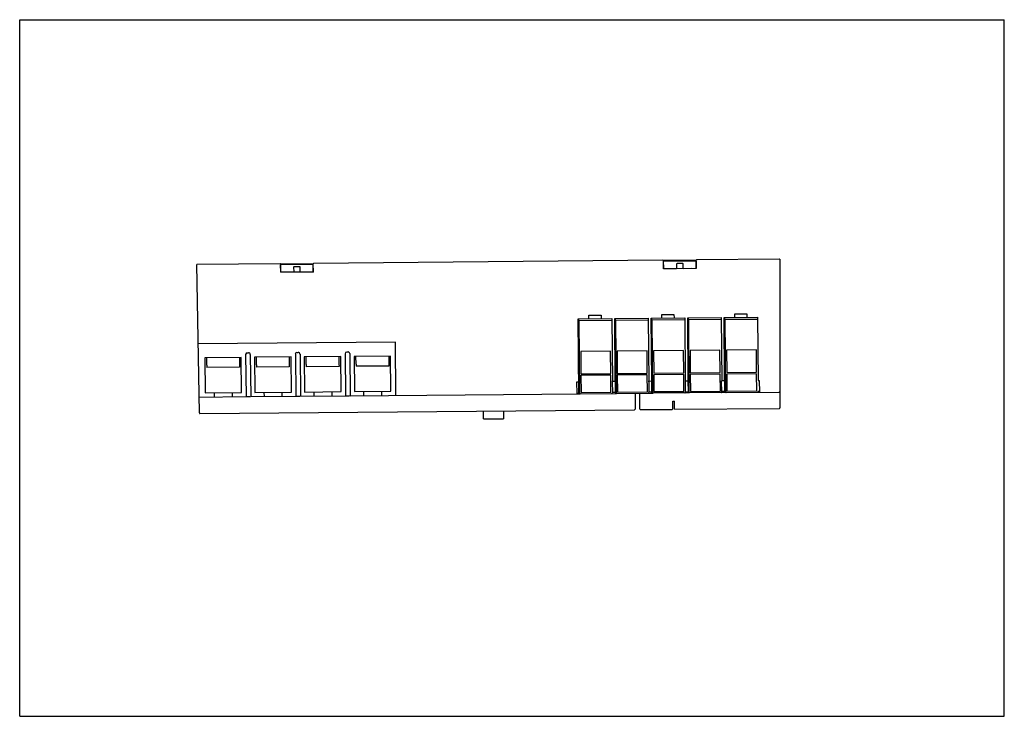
# Model space of a CAD drawing. Header units: inches. Extents: x 0 to 11.7, y 0 to 8.3.
import ezdxf

# ---------------------------------------------------------------- set-up
doc = ezdxf.new("R2010")
doc.units = ezdxf.units.IN
doc.header["$LTSCALE"] = 0.64311
doc.header["$MEASUREMENT"] = 0
doc.layers.get('0').update_dxf_attribs({"linetype": 'CONTINUOUS'})

msp = doc.modelspace()

# ---------------------------------------------------------------- linework, layer by layer
at = {"color": 7, "linetype": 'Continuous'}
for p, q in [((0, 0), (0, 8.268)), ((0, 8.268), (11.693, 8.268)), ((11.693, 0), (11.693, 8.268)), ((7.639, 5.412), (3.491, 5.376)), ((7.643, 5.412), (8.034, 5.416)), ((7.643, 5.408), (7.644, 5.31)), ((7.65, 5.401), (7.643, 5.401)), ((7.647, 5.31), (7.646, 5.397)), ((7.65, 5.401), (8.034, 5.405)), ((8.028, 5.405), (8.028, 5.405)), ((8.029, 5.405), (8.028, 5.405)), ((8.032, 5.401), (8.033, 5.321)), ((8.034, 5.313), (8.034, 5.412)), ((9.022, 5.424), (8.037, 5.416)), ((9.028, 5.424), (9.022, 5.424)), ((9.028, 5.424), (9.028, 3.66)), ((3.093, 5.372), (2.105, 5.364)), ((2.135, 3.6), (2.105, 5.364)), ((3.097, 5.372), (3.487, 5.376)), ((3.097, 5.368), (3.098, 5.27)), ((3.097, 5.362), (3.487, 5.365)), ((3.1, 5.27), (3.098, 5.27)), ((3.1, 5.27), (3.099, 5.358)), ((3.104, 5.274), (3.254, 5.275)), ((3.159, 5.275), (3.159, 5.271)), ((3.427, 5.273), (3.159, 5.271)), ((3.254, 5.275), (3.25, 5.279)), ((3.253, 5.329), (3.254, 5.275)), ((3.326, 5.335), (3.259, 5.334)), ((3.332, 5.276), (3.332, 5.329)), ((3.332, 5.276), (3.336, 5.28)), ((3.332, 5.276), (3.482, 5.277)), ((3.427, 5.277), (3.427, 5.273)), ((3.486, 5.273), (3.485, 5.361)), ((3.488, 5.273), (3.486, 5.273)), ((3.488, 5.273), (3.487, 5.372)), ((7.647, 5.31), (7.644, 5.31)), ((7.651, 5.314), (7.801, 5.315)), ((7.705, 5.31), (7.705, 5.314)), ((7.973, 5.313), (7.705, 5.31)), ((7.801, 5.315), (7.797, 5.319)), ((7.8, 5.368), (7.801, 5.315)), ((7.873, 5.375), (7.806, 5.374)), ((7.879, 5.316), (7.879, 5.369)), ((7.879, 5.316), (7.883, 5.32)), ((7.879, 5.316), (8.029, 5.317)), ((7.973, 5.313), (7.973, 5.317)), ((8.033, 5.316), (8.032, 5.313)), ((8.034, 5.313), (8.032, 5.313)), ((8.033, 5.321), (8.033, 5.316)), ((6.634, 4.718), (7.031, 4.722)), ((6.641, 3.838), (6.634, 4.718)), ((6.635, 4.718), (6.643, 3.838)), ((6.642, 4.697), (6.642, 4.718)), ((6.642, 4.697), (7.031, 4.7)), ((6.642, 4.697), (6.649, 3.834)), ((6.65, 3.834), (6.642, 4.697)), ((6.76, 4.761), (6.904, 4.762)), ((6.76, 4.719), (6.76, 4.761)), ((6.904, 4.762), (6.905, 4.72)), ((7.031, 4.722), (7.038, 3.972)), ((7.067, 4.722), (7.464, 4.725)), ((7.073, 3.972), (7.067, 4.722)), ((7.069, 4.722), (7.076, 3.848)), ((7.075, 4.701), (7.075, 4.722)), ((7.075, 4.701), (7.082, 3.838)), ((7.076, 4.701), (7.464, 4.704)), ((7.083, 3.838), (7.076, 4.701)), ((7.464, 4.725), (7.471, 3.975)), ((7.5, 4.726), (7.897, 4.729)), ((7.506, 3.976), (7.5, 4.726)), ((7.502, 4.726), (7.509, 3.852)), ((7.508, 4.704), (7.508, 4.726)), ((7.508, 4.704), (7.515, 3.842)), ((7.509, 4.704), (7.897, 4.708)), ((7.516, 3.842), (7.509, 4.704)), ((7.626, 4.768), (7.77, 4.769)), ((7.626, 4.727), (7.626, 4.768)), ((7.77, 4.769), (7.771, 4.728)), ((7.897, 4.729), (7.904, 3.979)), ((7.933, 4.729), (8.33, 4.733)), ((7.939, 3.979), (7.933, 4.729)), ((7.935, 4.73), (7.942, 3.856)), ((7.941, 4.708), (7.941, 4.729)), ((7.941, 4.708), (7.948, 3.846)), ((7.942, 4.708), (8.33, 4.712)), ((7.949, 3.846), (7.942, 4.708)), ((8.33, 4.733), (8.337, 3.983)), ((8.366, 4.733), (8.763, 4.737)), ((8.372, 3.983), (8.366, 4.733)), ((8.368, 4.733), (8.375, 3.859)), ((8.374, 4.712), (8.374, 4.733)), ((8.374, 4.712), (8.381, 3.85)), ((8.375, 4.712), (8.763, 4.715)), ((8.382, 3.85), (8.375, 4.712)), ((8.492, 4.776), (8.637, 4.777)), ((8.492, 4.734), (8.492, 4.776)), ((8.637, 4.777), (8.637, 4.736)), ((8.763, 4.737), (8.77, 3.987)), ((4.462, 4.439), (2.121, 4.419)), ((4.467, 3.81), (4.462, 4.439)), ((7.017, 4.333), (6.662, 4.33)), ((6.662, 4.33), (6.664, 4.065)), ((7.02, 4.068), (7.017, 4.333)), ((7.45, 4.337), (7.095, 4.334)), ((7.095, 4.334), (7.097, 4.069)), ((7.453, 4.072), (7.45, 4.337)), ((7.883, 4.341), (7.528, 4.338)), ((7.528, 4.338), (7.53, 4.073)), ((7.886, 4.076), (7.883, 4.341)), ((8.316, 4.345), (7.961, 4.341)), ((7.961, 4.341), (7.963, 4.077)), ((8.319, 4.08), (8.316, 4.345)), ((8.749, 4.348), (8.394, 4.345)), ((8.394, 4.345), (8.396, 4.08)), ((8.752, 4.084), (8.749, 4.348)), ((2.632, 4.26), (2.199, 4.256)), ((2.199, 4.256), (2.203, 3.839)), ((2.223, 4.166), (2.221, 4.256)), ((2.61, 4.26), (2.61, 4.169)), ((2.636, 3.843), (2.632, 4.26)), ((2.683, 4.294), (2.688, 3.794)), ((2.703, 4.314), (2.719, 4.314)), ((2.738, 4.294), (2.743, 3.794)), ((3.223, 4.265), (2.79, 4.261)), ((2.79, 4.261), (2.794, 3.844)), ((2.813, 4.171), (2.812, 4.262)), ((3.201, 4.265), (3.201, 4.174)), ((3.227, 3.848), (3.223, 4.265)), ((3.274, 4.299), (3.278, 3.799)), ((3.293, 4.319), (3.309, 4.319)), ((3.329, 4.3), (3.333, 3.8)), ((3.813, 4.27), (3.38, 4.267)), ((3.38, 4.267), (3.384, 3.849)), ((3.404, 4.176), (3.402, 4.267)), ((3.791, 4.27), (3.791, 4.18)), ((3.817, 3.853), (3.813, 4.27)), ((3.864, 4.304), (3.869, 3.804)), ((3.884, 4.324), (3.9, 4.324)), ((3.92, 4.305), (3.924, 3.805)), ((4.404, 4.276), (3.971, 4.272)), ((3.971, 4.272), (3.975, 3.854)), ((3.994, 4.181), (3.993, 4.272)), ((4.382, 4.275), (4.382, 4.185)), ((4.408, 3.858), (4.404, 4.276)), ((2.223, 4.166), (2.223, 4.138)), ((2.611, 4.142), (2.223, 4.138)), ((2.61, 4.169), (2.611, 4.142)), ((2.813, 4.171), (2.814, 4.144)), ((3.201, 4.147), (2.814, 4.144)), ((3.201, 4.174), (3.201, 4.147)), ((3.404, 4.176), (3.404, 4.149)), ((3.792, 4.152), (3.404, 4.149)), ((3.791, 4.18), (3.792, 4.152)), ((3.994, 4.181), (3.995, 4.154)), ((4.382, 4.157), (3.995, 4.154)), ((4.382, 4.185), (4.382, 4.157)), ((6.664, 4.065), (7.02, 4.068)), ((7.02, 4.05), (6.664, 4.047)), ((6.664, 4.047), (6.666, 3.845)), ((7.021, 3.848), (7.02, 4.05)), ((7.097, 4.069), (7.453, 4.072)), ((7.453, 4.054), (7.097, 4.051)), ((7.097, 4.051), (7.099, 3.849)), ((7.454, 3.852), (7.453, 4.054)), ((7.506, 3.976), (7.471, 3.975)), ((7.508, 3.852), (7.507, 3.976)), ((7.53, 4.073), (7.886, 4.076)), ((7.886, 4.057), (7.531, 4.054)), ((7.531, 4.054), (7.532, 3.853)), ((7.888, 3.856), (7.886, 4.057)), ((7.902, 3.979), (7.897, 3.979)), ((7.903, 3.979), (7.904, 3.845)), ((7.939, 3.979), (7.904, 3.979)), ((7.941, 3.856), (7.94, 3.979)), ((7.963, 4.077), (8.319, 4.08)), ((8.319, 4.061), (7.964, 4.058)), ((7.964, 4.058), (7.965, 3.856)), ((8.321, 3.859), (8.319, 4.061)), ((8.337, 3.849), (8.336, 3.983)), ((8.372, 3.983), (8.337, 3.983)), ((8.374, 3.859), (8.373, 3.983)), ((8.396, 4.08), (8.752, 4.084)), ((8.752, 4.065), (8.397, 4.062)), ((8.397, 4.062), (8.398, 3.86)), ((8.754, 3.863), (8.752, 4.065)), ((8.77, 3.987), (8.783, 3.987)), ((8.783, 3.987), (8.784, 3.847)), ((6.618, 3.968), (6.64, 3.968)), ((6.619, 3.828), (6.618, 3.968)), ((7.036, 3.972), (7.031, 3.972)), ((7.037, 3.972), (7.038, 3.838)), ((7.073, 3.972), (7.038, 3.972)), ((7.075, 3.848), (7.074, 3.972)), ((7.469, 3.975), (7.464, 3.975)), ((7.47, 3.975), (7.471, 3.842)), ((7.965, 3.856), (8.321, 3.859)), ((8.398, 3.86), (8.754, 3.863)), ((2.132, 3.789), (2.688, 3.794)), ((2.203, 3.839), (2.636, 3.843)), ((2.311, 3.84), (2.311, 3.791)), ((2.529, 3.793), (2.528, 3.842)), ((2.693, 3.794), (2.737, 3.794)), ((2.743, 3.794), (3.278, 3.799)), ((2.794, 3.844), (3.227, 3.848)), ((2.901, 3.845), (2.902, 3.796)), ((3.119, 3.798), (3.119, 3.847)), ((3.284, 3.799), (3.328, 3.8)), ((3.333, 3.8), (3.869, 3.804)), ((3.384, 3.849), (3.817, 3.853)), ((3.492, 3.85), (3.492, 3.801)), ((3.71, 3.803), (3.709, 3.852)), ((3.874, 3.804), (3.918, 3.805)), ((3.924, 3.805), (6.655, 3.829)), ((3.975, 3.854), (4.408, 3.858)), ((4.082, 3.855), (4.083, 3.806)), ((4.3, 3.808), (4.3, 3.857)), ((6.637, 3.838), (6.649, 3.838)), ((6.637, 3.834), (6.637, 3.838)), ((6.656, 3.829), (7.088, 3.832)), ((6.666, 3.845), (7.021, 3.848)), ((7.069, 3.842), (7.037, 3.842)), ((7.07, 3.842), (7.082, 3.842)), ((7.089, 3.832), (7.521, 3.836)), ((7.099, 3.849), (7.454, 3.852)), ((7.308, 3.834), (7.308, 3.645)), ((7.366, 3.646), (7.366, 3.835)), ((7.502, 3.846), (7.47, 3.846)), ((7.503, 3.846), (7.515, 3.846)), ((7.503, 3.836), (7.503, 3.846)), ((7.954, 3.84), (7.522, 3.836)), ((7.532, 3.853), (7.888, 3.856)), ((7.755, 3.742), (7.775, 3.742)), ((7.756, 3.649), (7.755, 3.742)), ((7.775, 3.644), (7.775, 3.742)), ((7.935, 3.85), (7.904, 3.849)), ((7.936, 3.85), (7.948, 3.85)), ((8.387, 3.844), (7.955, 3.84)), ((8.368, 3.853), (8.337, 3.853)), ((8.369, 3.853), (8.381, 3.854)), ((8.388, 3.844), (9.028, 3.849)), ((8.77, 3.857), (8.783, 3.857)), ((8.77, 3.853), (8.77, 3.857)), ((8.783, 3.847), (8.783, 3.857)), ((9.028, 3.849), (9.022, 3.855)), ((2.141, 3.594), (7.302, 3.639)), ((5.744, 3.626), (5.744, 3.529)), ((7.372, 3.64), (7.75, 3.643)), ((7.775, 3.644), (9.023, 3.654)), ((5.508, 3.529), (5.508, 3.624)), ((5.508, 3.529), (5.744, 3.529)), ((0, 0), (11.693, 0))]:
    msp.add_line(p, q, dxfattribs=at)
msp.add_lwpolyline([(7.648, 5.401), (7.648, 5.401), (7.648, 5.401)], dxfattribs=at)
for centre, radius, start, end in [((7.65, 5.397), 0.00394, 90.5, 180.5), ((8.028, 5.401), 0.00394, 0.5, 90.5), ((3.103, 5.358), 0.00394, 90.5, 180.5), ((3.104, 5.278), 0.00394, 180.5, 270.5), ((3.259, 5.329), 0.00591, 90.5, 180.5), ((3.326, 5.329), 0.00591, 0.5, 90.5), ((3.481, 5.361), 0.00394, 0.5, 90.5), ((3.482, 5.281), 0.00394, 270.5, 0.5), ((7.651, 5.318), 0.00394, 180.5, 270.5), ((7.806, 5.368), 0.00591, 90.5, 180.5), ((7.873, 5.369), 0.00591, 0.5, 90.5), ((8.029, 5.321), 0.00394, 270.5, 0.5), ((2.703, 4.294), 0.0197, 90.5, 180.5), ((2.719, 4.294), 0.0197, 0.5, 90.5), ((3.293, 4.299), 0.0197, 90.5, 180.5), ((3.309, 4.299), 0.0197, 0.5, 90.5), ((3.884, 4.304), 0.0197, 90.5, 180.5), ((3.9, 4.305), 0.0197, 0.5, 90.5), ((6.655, 3.835), 0.00591, 180.5, 270.5), ((6.656, 3.835), 0.00591, 180.5, 270.5), ((7.032, 3.838), 0.00591, 270.5, 0.5), ((7.088, 3.838), 0.00591, 180.5, 270.5), ((7.089, 3.838), 0.00591, 180.5, 270.5), ((7.465, 3.842), 0.00591, 270.5, 0.5), ((7.521, 3.842), 0.00591, 180.5, 270.5), ((7.522, 3.842), 0.00591, 180.5, 270.5), ((7.898, 3.845), 0.00591, 270.5, 0.5), ((7.955, 3.846), 0.00591, 180.5, 270.5), ((8.331, 3.849), 0.00591, 270.52, 0.5), ((8.387, 3.85), 0.00591, 180.5, 270.5), ((8.388, 3.85), 0.00591, 180.5, 270.5), ((8.764, 3.853), 0.00591, 270.4699, 0.5), ((7.302, 3.645), 0.00591, 270.5022, 0.0126), ((7.372, 3.646), 0.00591, 180.0071, 270.4969), ((7.75, 3.649), 0.00591, 270.5, 0.5), ((9.022, 3.66), 0.00591, 270.5022, 0.0126), ((2.141, 3.6), 0.00591, 180.9934, 270.4964)]:
    msp.add_arc(centre, radius, start, end, dxfattribs=at)
for centre, major_axis, ratio, start_param, end_param in [((7.639, 5.408), (0.00394, 0.00003), 0.999986, 0, 1.570796), ((8.038, 5.412), (0.00394, 0.00003), 0.999986, 1.570796, 3.141593), ((3.093, 5.368), (0.00394, 0.00003), 0.999986, 0, 1.570796), ((3.491, 5.372), (0.00394, 0.00003), 0.999986, 1.570796, 3.141593), ((8.369, 3.859), (-0.00591, -0.00005), 0.999998, 7.853982, 9.424778), ((6.631, 3.834), (0.00591, 0.00005), 0.999998, -1.570796, 0), ((7.07, 3.848), (-0.00591, -0.00005), 0.999998, 7.853982, 9.424778), ((7.503, 3.852), (0.00591, 0.00005), 0.999998, 4.712389, 6.283185), ((7.936, 3.856), (-0.00591, -0.00005), 0.999998, 7.853982, 9.424778)]:
    msp.add_ellipse(centre, major_axis=major_axis, ratio=ratio, start_param=start_param, end_param=end_param, dxfattribs=at)
for points, knots in [([(8.374, 3.859), (8.374, 3.859), (8.374, 3.858), (8.373, 3.856), (8.373, 3.855)], [0, 0, 0, 0, 0.269185, 1, 1, 1, 1]), ([(7.073, 3.844), (7.073, 3.844), (7.072, 3.843), (7.07, 3.842), (7.069, 3.842)], [0, 0, 0, 0, 0.270518, 1, 1, 1, 1]), ([(7.075, 3.848), (7.075, 3.848), (7.075, 3.846), (7.074, 3.845), (7.073, 3.844)], [0, 0, 0, 0, 0.26918, 1, 1, 1, 1]), ([(7.506, 3.848), (7.506, 3.847), (7.505, 3.846), (7.503, 3.846), (7.502, 3.846)], [0, 0, 0, 0, 0.270518, 1, 1, 1, 1]), ([(7.508, 3.852), (7.508, 3.851), (7.508, 3.85), (7.507, 3.849), (7.506, 3.848)], [0, 0, 0, 0, 0.26918, 1, 1, 1, 1]), ([(7.94, 3.852), (7.939, 3.851), (7.938, 3.85), (7.936, 3.85), (7.935, 3.85)], [0, 0, 0, 0, 0.270492, 1, 1, 1, 1]), ([(7.941, 3.856), (7.941, 3.855), (7.941, 3.854), (7.94, 3.852), (7.94, 3.852)], [0, 0, 0, 0, 0.269205, 1, 1, 1, 1]), ([(8.373, 3.855), (8.372, 3.855), (8.371, 3.854), (8.369, 3.853), (8.368, 3.853)], [0, 0, 0, 0, 0.270512, 1, 1, 1, 1])]:
    msp.add_open_spline(points, degree=3, knots=knots, dxfattribs=at)

doc.saveas('drawing.dxf')
